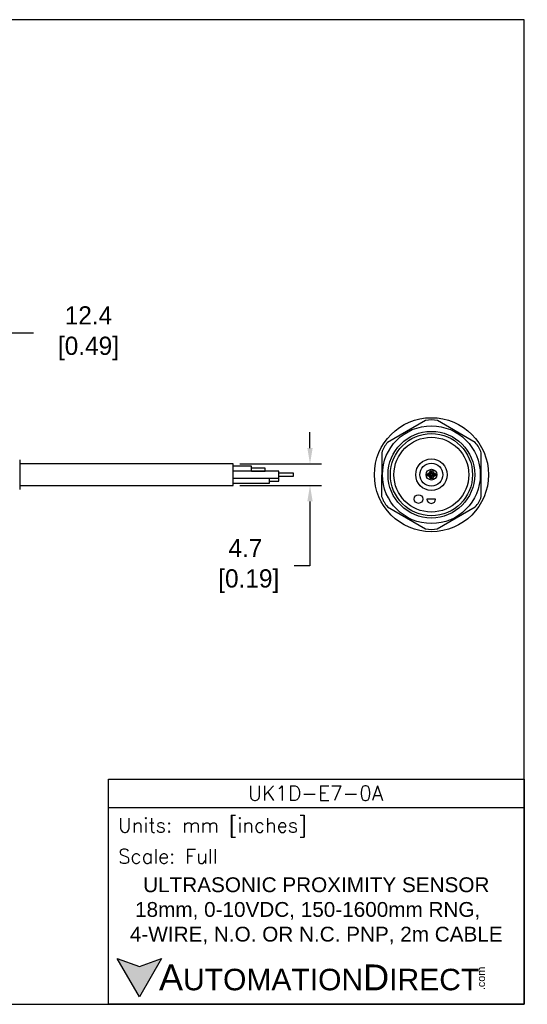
# Model space of a CAD drawing. Header units: inches. Extents: x 0 to 280, y 0 to 216.
# Tile 5 of 5: x 169 to 280, y 0 to 216. Entities that reach past the tile are written whole.
import ezdxf

# ---------------------------------------------------------------- set-up
doc = ezdxf.new("R2010")
doc.units = ezdxf.units.IN
doc.header["$LTSCALE"] = 10
doc.header["$MEASUREMENT"] = 0
doc.layers.add('DIM', color=140, linetype='Continuous')
doc.layers.add('Text', color=140, linetype='Continuous')
doc.styles.add('\\M+2ABAC\\M+2A6A11', font='txt')
doc.styles.add('ROMANS', font='romans.shx')
doc.dimstyles.get("Standard").update_dxf_attribs({"dimtxt": 4, "dimasz": 3.5, "dimexe": 2.5, "dimexo": 1.5, "dimgap": 1, "dimtad": 0, "dimtih": 1, "dimtoh": 1, "dimdec": 1, "dimzin": 0, "dimdsep": 46, "dimtxsty": 'Standard', "dimcen": 0, "dimadec": 0, "dimazin": 0, "dimtfac": 1, "dimtdec": 1, "dimtofl": 0, "dimtmove": 0, "dimatfit": 3, "dimfxl": 0, "dimtolj": 1, "dimtzin": 0, "dimarcsym": 0})

# ---------------------------------------------------------------- blocks, each defined once
blk = doc.blocks.new('*D5')
at = {"layer": 'Defpoints', "color": 0}
for p in [(153.46, 147.13), (165.85, 124.13), (153.46, 118.97)]:
    blk.add_point(p, dxfattribs=at)
at = {"layer": 'DIM', "color": 0, "lineweight": -2}
for p, q in [((153.46, 120.47), (153.46, 149.63)), ((165.85, 125.63), (165.85, 149.63)), ((162.35, 147.13), (156.96, 147.13)), ((171.84, 147.13), (165.85, 147.13))]:
    blk.add_line(p, q, dxfattribs=at)
at = {"layer": 'DIM', "color": 0}
for points in [[(156.96, 147.71), (156.96, 146.54), (153.46, 147.13)], [(162.35, 147.71), (162.35, 146.54), (165.85, 147.13)]]:
    blk.add_solid(points, dxfattribs=at)
at = {"layer": 'DIM', "color": 0, "insert": (183.17, 147.13), "char_height": 4, "attachment_point": 5}
blk.add_mtext('\\A1; 12.4\\P [0.49]', dxfattribs=at)
blk = doc.blocks.new('*D3')
at = {"layer": 'Defpoints', "color": 0}
for p in [(215.61, 118.48), (215.61, 113.78), (232.46, 113.78)]:
    blk.add_point(p, dxfattribs=at)
at = {"layer": 'DIM', "color": 0, "lineweight": -2}
for p, q in [((232.46, 121.98), (232.46, 125.48)), ((217.11, 118.48), (234.96, 118.48)), ((217.11, 113.78), (234.96, 113.78)), ((232.46, 110.28), (232.46, 96.12)), ((232.46, 96.12), (228.96, 96.12))]:
    blk.add_line(p, q, dxfattribs=at)
at = {"layer": 'DIM', "color": 0}
for points in [[(231.88, 121.98), (233.05, 121.98), (232.46, 118.48)], [(231.88, 110.28), (233.05, 110.28), (232.46, 113.78)]]:
    blk.add_solid(points, dxfattribs=at)
at = {"layer": 'DIM', "color": 0, "insert": (218.3, 96.12), "char_height": 4, "attachment_point": 5}
blk.add_mtext('\\A1;4.7\\P [0.19]', dxfattribs=at)

msp = doc.modelspace()

# ---------------------------------------------------------------- hatches: boundary and pattern name
at = {"layer": 'Text'}
msp.add_hatch(color=256, dxfattribs=at).paths.add_polyline_path([(199.93, 10.07), (195.08, 8.31), (190.23, 10.07), (195.08, 1.67)])

# ---------------------------------------------------------------- linework, layer by layer
for p, q in [((257.8, 127.98), (249.47, 123.2)), ((268.69, 123.17), (260.39, 127.98)), ((248.18, 120.95), (248.16, 111.35)), ((269.98, 111.32), (269.99, 120.92)), ((168.85, 119.38), (168.85, 112.89)), ((215.61, 118.48), (168.85, 118.48)), ((215.61, 113.78), (215.61, 118.48)), ((219.61, 117.98), (215.61, 117.98)), ((225.61, 116.88), (215.61, 116.88)), ((219.61, 116.88), (219.61, 117.98)), ((222.61, 117.58), (219.61, 117.58)), ((219.61, 116.89), (222.61, 116.89)), ((222.61, 116.89), (222.61, 117.58)), ((225.61, 115.38), (225.61, 116.88)), ((215.61, 115.38), (225.61, 115.38)), ((223.61, 114.28), (223.61, 115.38)), ((225.61, 115.33), (223.61, 115.33)), ((223.61, 114.73), (225.61, 114.73)), ((228.82, 116.43), (225.61, 116.43)), ((225.61, 115.83), (228.82, 115.83)), ((225.61, 114.73), (225.61, 115.33)), ((228.82, 115.83), (228.82, 116.43)), ((168.85, 113.78), (215.61, 113.78)), ((215.61, 114.28), (223.61, 114.28)), ((260, 110.8), (258.1, 110.8)), ((249.46, 109.1), (257.76, 104.29)), ((260.36, 104.29), (268.68, 109.07))]:
    msp.add_line(p, q)
for centre, radius in [((259.08, 116.13), 12.5), ((259.06, 116.13), 10.72), ((259.06, 116.13), 9.5), ((259.08, 116.13), 9), ((259.06, 116.13), 8.2), ((259.08, 116.13), 3.45), ((259.06, 116.13), 2.5), ((259.08, 116.13), 1.18), ((259.08, 116.68), 0.375), ((259.08, 116.68), 0.15), ((258.53, 116.13), 0.375), ((258.53, 116.13), 0.172), ((259.08, 115.58), 0.375), ((259.08, 115.58), 0.15), ((259.63, 116.13), 0.375), ((259.63, 116.13), 0.15), ((256.22, 110.8), 0.95)]:
    msp.add_circle(centre, radius)
for centre, radius, start, end in [((259.1, 122.47), 5.66, 76.7986, 103.2975), ((253.6, 119.32), 5.66, 136.7986, 163.2975), ((264.57, 119.28), 5.66, 16.7986, 43.2975), ((253.58, 112.98), 5.66, 196.7986, 223.2975), ((259.05, 110.8), 0.95, 180, 0), ((264.55, 112.95), 5.66, 316.7986, 343.2975), ((259.06, 109.8), 5.66, 256.7986, 283.2975)]:
    msp.add_arc(centre, radius, start, end)
at = {"layer": 'Defpoints'}
msp.add_lwpolyline([(279.4, 215.9), (0, 215.9), (0, 0), (279.4, 0)], close=True, dxfattribs=at)
at = {"layer": 'Text'}
msp.add_line((188.28, 43.12), (279.4, 43.12), dxfattribs=at)
for points in [[(188.28, 0), (188.28, 49.4), (279.4, 49.4), (279.4, 0)], [(199.93, 10.07), (195.08, 1.67), (190.23, 10.07), (195.08, 8.31)]]:
    msp.add_lwpolyline(points, close=True, dxfattribs=at)

# ---------------------------------------------------------------- texts
at = {"layer": 'Text', "linetype": 'Continuous', "insert": (233.7, 46.3), "char_height": 3.248, "width": 61.1425, "attachment_point": 5, "style": 'ROMANS'}
msp.add_mtext('UK1D-E7-0A', dxfattribs=at)
at = {"layer": 'Text', "attachment_point": 4}
for s, insert, char_height, width, style in [(' Units: mm [inches]', (188.28, 38.75), 3.1404, 91.118, 'ROMANS'), (' Scale: Full', (188.28, 32.47), 3.1404, 91.118, 'ROMANS'), ('{\\fArial|b0|i0|c0|p34;     \\H1.2x;A\\H0.8333x;UTOMATION\\H1.2x;D\\H0.8333x;IRECT}', (190.23, 5.87), 4.7106, 79.7962, '\\M+2ABAC\\M+2A6A11')]:
    msp.add_mtext(s, dxfattribs=dict(at, insert=insert, char_height=char_height, width=width, style=style))
at = {"layer": 'Text', "linetype": 'Continuous', "insert": (233.84, 20.5), "char_height": 3.2482, "width": 93.3046, "attachment_point": 5}
msp.add_mtext('{\\fArial|b0|i0|c0|p34;ULTRASONIC PROXIMITY SENSOR\\P18mm, 0-10VDC, 150-1600mm RNG,    4-WIRE, N.O. OR N.C. PNP, 2m CABLE}', dxfattribs=at)
at = {"layer": 'Text', "insert": (269.12, 3.11), "char_height": 1.6958, "width": 5.0253, "attachment_point": 1, "rotation": 90, "style": '\\M+2ABAC\\M+2A6A11'}
msp.add_mtext('{\\fArial|b0|i0|c0|p34;.com}', dxfattribs=at)

# ---------------------------------------------------------------- dimensions: what is measured, and where the dimension line sits
at = {"layer": 'DIM'}
dim = msp.add_linear_dim(base=(153.46, 147.13), p1=(165.85, 124.13), p2=(153.46, 118.97), angle=180, text=' <>', dimstyle='Standard', override={"dimpost": '\\X', "dimtmove": 1}, dxfattribs=at)
dim.commit()
dim.dimension.update_dxf_attribs({"geometry": '*D5', "text_midpoint": (183.17, 151.77), "dimtype": 160})
dim = msp.add_linear_dim(base=(232.46, 113.78), p1=(215.61, 118.48), p2=(215.61, 113.78), angle=90, dimstyle='Standard', override={"dimpost": '\\X'}, dxfattribs=at)
dim.commit()
dim.dimension.update_dxf_attribs({"geometry": '*D3', "text_midpoint": (218.3, 96.12), "dimtype": 160})

doc.saveas('drawing.dxf')
